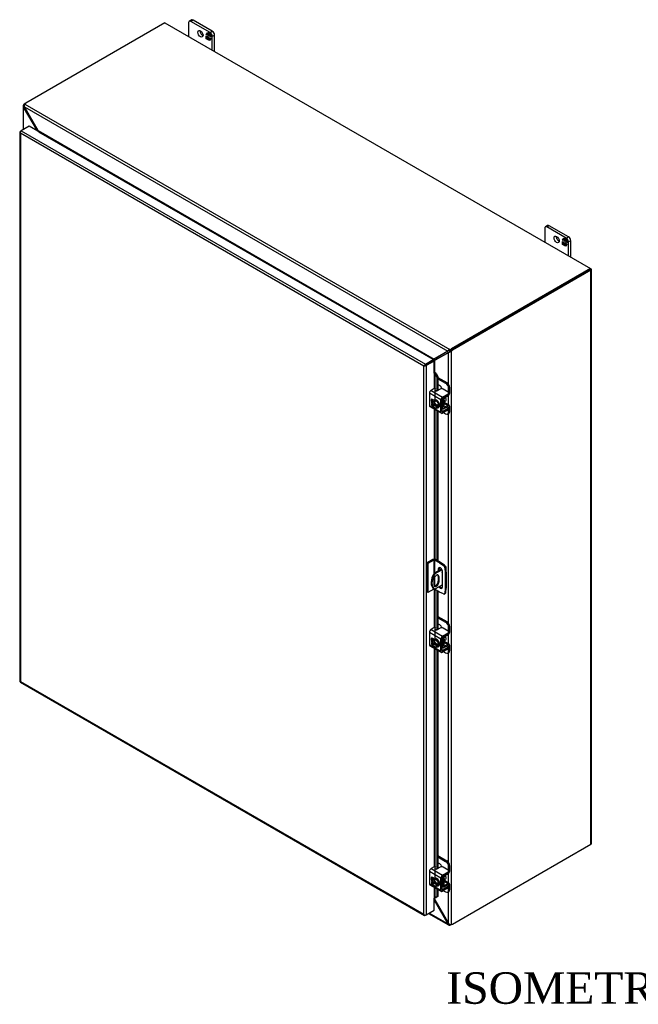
# Model space of a CAD drawing. Header units: inches. Extents: x 17 to 237, y 4 to 158.
# Tile 8 of 9: x 178 to 207, y 109 to 156. Entities that reach past the tile are written whole.
import ezdxf
from ezdxf.enums import TextEntityAlignment as Align

# ---------------------------------------------------------------- set-up
doc = ezdxf.new("R2010")
doc.units = ezdxf.units.IN
doc.header["$MEASUREMENT"] = 0
for name, color, linetype in [('COM40153-1', 7, 'CONTINUOUS'), ('COM40153-2', 7, 'CONTINUOUS'), ('COM42667', 7, 'CONTINUOUS'), ('COM42780', 7, 'CONTINUOUS'), ('COM48462', 7, 'CONTINUOUS'), ('COM70236-3', 7, 'CONTINUOUS'), ('COM71782-3', 7, 'CONTINUOUS'), ('DEFAULT', 7, 'CONTINUOUS'), ('FET07710', 7, 'CONTINUOUS'), ('SCC19011', 7, 'CONTINUOUS'), ('WAF25035', 7, 'CONTINUOUS')]:
    doc.layers.add(name, color=color, linetype=linetype)
doc.styles.add('SEACAD_TIMES_NEW_ROMAN', font='times.ttf')

msp = doc.modelspace()

# ---------------------------------------------------------------- linework, layer by layer
at = {"layer": 'COM40153-1', "color": 7}
for p, q in [((197.714, 130.239), (197.357, 130.033)), ((197.357, 130.033), (197.398, 130.01)), ((197.736, 130.205), (197.398, 130.01)), ((197.888, 130.378), (197.901, 130.37)), ((197.926, 130.09), (197.926, 130.335)), ((197.343, 129.729), (197.343, 129.492)), ((197.55, 129.895), (197.59, 129.872)), ((197.55, 129.895), (197.55, 129.658)), ((197.55, 129.658), (197.59, 129.635)), ((197.59, 129.635), (197.59, 129.872)), ((197.338, 129.308), (197.379, 129.285)), ((197.762, 129.485), (197.398, 129.275))]:
    msp.add_line(p, q, dxfattribs=at)
for centre, major_axis, start_param, end_param in [((197.638, 129.828), (0.3, 0.52), 1.508132, 3.141593), ((197.679, 129.804), (0.3, 0.52), 1.508132, 3.204257), ((197.467, 129.8), (-0.087, -0.151), 2.356194, 5.497787), ((197.767, 130.101), (-0.025, -0.0433), 4.139289, 6.283185), ((197.726, 130.124), (0.025, 0.0433), 4.093609, 5.210881), ((197.767, 130.101), (-0.025, -0.0433), 0, 0.63978), ((197.839, 130.335), (-0.0864, 0), 2.529725, 3.926991), ((197.467, 129.563), (0.087, 0.151), 2.356194, 5.497787), ((197.426, 129.587), (0.087, 0.151), 3.37676, 5.497787), ((197.426, 129.824), (-0.087, -0.151), 2.356194, 2.906426)]:
    msp.add_ellipse(centre, major_axis=major_axis, ratio=0.57735, start_param=start_param, end_param=end_param, dxfattribs=at)
at = {"layer": 'COM40153-2', "color": 7}
for p, q in [((197.299, 130.688), (197.021, 130.527)), ((197.021, 130.527), (197.021, 129.139)), ((197.062, 130.503), (197.021, 130.527)), ((197.34, 130.664), (197.062, 130.503)), ((197.062, 130.503), (197.062, 129.115)), ((197.34, 130.664), (197.34, 130.005)), ((197.381, 130.664), (197.381, 130.047)), ((197.616, 130.529), (197.381, 130.664)), ((197.656, 130.552), (197.422, 130.688)), ((197.616, 130.529), (197.656, 130.552)), ((197.616, 130.529), (197.805, 130.4)), ((197.845, 130.424), (197.656, 130.552)), ((197.55, 130.232), (197.591, 130.255)), ((197.55, 130.232), (197.55, 130.144)), ((197.591, 130.168), (197.591, 130.255)), ((197.762, 129.391), (197.762, 130.109)), ((197.805, 130.4), (197.845, 130.424)), ((197.91, 130.312), (197.869, 130.289)), ((197.869, 130.289), (197.886, 130.061)), ((197.886, 130.061), (197.926, 130.085)), ((197.886, 130.061), (197.886, 129.296)), ((197.926, 130.085), (197.91, 130.312)), ((197.926, 130.085), (197.926, 129.32)), ((197.381, 129.854), (197.381, 129.428)), ((197.062, 129.115), (197.021, 129.139)), ((197.34, 129.276), (197.062, 129.115)), ((197.34, 129.307), (197.34, 129.276)), ((197.381, 129.283), (197.381, 129.276)), ((197.616, 129.14), (197.381, 129.276)), ((197.805, 129.05), (197.616, 129.14)), ((197.849, 129.049), (197.889, 129.072)), ((197.886, 129.296), (197.869, 129.088)), ((197.869, 129.088), (197.91, 129.111)), ((197.886, 129.296), (197.926, 129.32)), ((197.91, 129.111), (197.926, 129.32))]:
    msp.add_line(p, q, dxfattribs=at)
for centre, major_axis, start_param, end_param in [((197.361, 130.652), (-0.0864, 0), 3.926991, 5.497787), ((197.361, 130.652), (-0.0288, 0), 3.926991, 5.497787), ((197.656, 130.171), (0.075, -0.13), 0.785398, 3.926991), ((197.697, 130.194), (0.075, -0.13), 3.416574, 3.926991), ((197.799, 130.323), (0.05, -0.0866), 0.872665, 2.268928), ((197.839, 130.346), (-0.05, 0.0866), 4.014257, 5.410521), ((197.361, 129.264), (0.0288, 0), 0.785398, 2.356194), ((197.656, 129.452), (-0.075, 0.13), 1.73559, 3.926991), ((197.697, 129.476), (-0.075, 0.13), 1.73559, 2.866611), ((197.799, 129.135), (-0.05, 0.0866), 2.443461, 3.839724), ((197.839, 129.159), (-0.05, 0.0866), 3.141593, 3.839724)]:
    msp.add_ellipse(centre, major_axis=major_axis, ratio=0.57735, start_param=start_param, end_param=end_param, dxfattribs=at)
at = {"layer": 'COM42667', "color": 7}
for p, q in [((197.679, 138.295), (197.13, 138.611)), ((197.13, 138.611), (197.13, 138.029)), ((197.356, 138.835), (197.211, 138.752)), ((197.211, 138.752), (197.76, 138.435)), ((197.645, 138.816), (197.498, 138.732)), ((197.76, 138.435), (198.033, 138.592)), ((197.76, 138.373), (198.033, 138.53)), ((198.033, 138.674), (197.786, 138.816)), ((198.033, 138.53), (198.033, 138.592)), ((198.062, 138.571), (198.062, 138.633)), ((197.13, 138.029), (197.334, 137.911)), ((197.154, 137.977), (197.703, 137.66)), ((197.361, 138.279), (197.285, 138.322)), ((197.679, 137.712), (197.679, 138.295)), ((197.733, 137.743), (197.733, 138.326)), ((198.02, 137.974), (198.033, 137.967)), ((197.373, 137.889), (197.679, 137.712)), ((197.76, 137.728), (197.733, 137.743)), ((198.033, 137.885), (197.76, 137.728)), ((198.033, 137.823), (197.76, 137.666)), ((198.033, 137.823), (198.033, 137.885)), ((198.062, 137.864), (198.062, 137.926)), ((197.679, 126.904), (197.13, 127.221)), ((197.13, 127.221), (197.13, 126.639)), ((197.356, 127.445), (197.211, 127.361)), ((197.211, 127.361), (197.76, 127.044)), ((197.645, 127.426), (197.498, 127.341)), ((197.76, 127.044), (198.033, 127.202)), ((198.033, 127.284), (197.786, 127.426)), ((198.033, 127.14), (198.033, 127.202)), ((198.062, 127.181), (198.062, 127.243)), ((197.361, 126.888), (197.285, 126.932)), ((197.679, 126.322), (197.679, 126.904)), ((197.733, 126.353), (197.733, 126.935)), ((197.76, 126.982), (198.033, 127.14)), ((197.13, 126.639), (197.334, 126.521)), ((197.154, 126.586), (197.703, 126.269)), ((197.373, 126.498), (197.679, 126.322)), ((197.76, 126.337), (197.733, 126.353)), ((198.033, 126.495), (197.76, 126.337)), ((198.033, 126.433), (197.76, 126.275)), ((198.02, 126.584), (198.033, 126.576)), ((198.033, 126.433), (198.033, 126.495)), ((198.062, 126.474), (198.062, 126.536)), ((197.356, 116.054), (197.211, 115.971)), ((197.211, 115.971), (197.76, 115.654)), ((197.645, 116.036), (197.498, 115.951)), ((198.033, 115.893), (197.786, 116.036)), ((197.679, 115.514), (197.13, 115.831)), ((197.13, 115.831), (197.13, 115.248)), ((197.361, 115.498), (197.285, 115.541)), ((197.679, 114.931), (197.679, 115.514)), ((197.733, 114.962), (197.733, 115.545)), ((197.76, 115.654), (198.033, 115.811)), ((197.76, 115.592), (198.033, 115.749)), ((198.033, 115.749), (198.033, 115.811)), ((198.062, 115.79), (198.062, 115.852)), ((197.13, 115.248), (197.334, 115.13)), ((197.154, 115.196), (197.703, 114.879)), ((197.373, 115.108), (197.679, 114.931)), ((197.76, 114.947), (197.733, 114.962)), ((198.033, 115.104), (197.76, 114.947)), ((198.033, 115.042), (197.76, 114.885)), ((198.02, 115.193), (198.033, 115.186)), ((198.033, 115.042), (198.033, 115.104)), ((198.062, 115.083), (198.062, 115.145))]:
    msp.add_line(p, q, dxfattribs=at)
for centre, major_axis, start_param, end_param in [((197.211, 138.658), (-0.0572, -0.0991), 3.926991, 5.497787), ((197.39, 138.815), (-0.048, 0), 3.141593, 5.497787), ((197.464, 138.751), (0.048, 0), 2.929457, 5.497787), ((197.715, 138.776), (0.1, 0), 0.785398, 2.356194), ((197.76, 138.341), (0.0572, 0.0991), 0.785398, 2.356194), ((197.962, 138.633), (-0.1, 0), 2.356194, 3.926991), ((197.962, 138.571), (-0.1, 0), 2.356194, 3.141593), ((197.211, 138.076), (0.0572, 0.0991), 2.356194, 3.141593), ((197.285, 138.231), (0.0562, -0.0973), 2.356194, 4.826451), ((197.339, 138.262), (0.0562, -0.0973), 3.6401, 4.826451), ((197.76, 138.341), (0.0192, 0.0333), 0.785398, 2.356194), ((197.962, 137.926), (-0.1, 0), 2.356194, 3.926991), ((197.76, 137.759), (0.0572, 0.0991), 2.356194, 3.926991), ((197.76, 137.759), (0.0192, 0.0333), 2.356194, 3.926991), ((197.962, 137.864), (-0.1, 0), 2.356194, 3.141593), ((197.211, 127.268), (-0.0572, -0.0991), 3.926991, 5.497787), ((197.39, 127.425), (-0.048, 0), 3.141593, 5.497787), ((197.464, 127.361), (0.048, 0), 2.929457, 5.497787), ((197.715, 127.385), (0.1, 0), 0.785398, 2.356194), ((197.962, 127.243), (-0.1, 0), 2.356194, 3.926991), ((197.962, 127.181), (-0.1, 0), 2.356194, 3.141593), ((197.285, 126.84), (0.0562, -0.0973), 2.356194, 4.826451), ((197.339, 126.871), (0.0562, -0.0973), 3.6401, 4.826451), ((197.76, 126.951), (0.0572, 0.0991), 0.785398, 2.356194), ((197.76, 126.951), (0.0192, 0.0333), 0.785398, 2.356194), ((197.211, 126.685), (0.0572, 0.0991), 2.356194, 3.141593), ((197.76, 126.369), (0.0572, 0.0991), 2.356194, 3.926991), ((197.76, 126.369), (0.0192, 0.0333), 2.356194, 3.926991), ((197.962, 126.536), (-0.1, 0), 2.356194, 3.926991), ((197.962, 126.474), (-0.1, 0), 2.356194, 3.141593), ((197.211, 115.877), (-0.0572, -0.0991), 3.926991, 5.497787), ((197.39, 116.034), (-0.048, 0), 3.141593, 5.497787), ((197.464, 115.97), (0.048, 0), 2.929457, 5.497787), ((197.715, 115.995), (0.1, 0), 0.785398, 2.356194), ((197.962, 115.852), (-0.1, 0), 2.356194, 3.926991), ((197.285, 115.45), (0.0562, -0.0973), 2.356194, 4.826451), ((197.339, 115.481), (0.0562, -0.0973), 3.6401, 4.826451), ((197.76, 115.56), (0.0572, 0.0991), 0.785398, 2.356194), ((197.76, 115.56), (0.0192, 0.0333), 0.785398, 2.356194), ((197.962, 115.79), (-0.1, 0), 2.356194, 3.141593), ((197.211, 115.295), (0.0572, 0.0991), 2.356194, 3.141593), ((197.76, 114.978), (0.0192, 0.0333), 2.356194, 3.926991), ((197.962, 115.145), (-0.1, 0), 2.356194, 3.926991), ((197.962, 115.083), (-0.1, 0), 2.356194, 3.141593), ((197.76, 114.978), (0.0572, 0.0991), 2.356194, 3.926991)]:
    msp.add_ellipse(centre, major_axis=major_axis, ratio=0.57735, start_param=start_param, end_param=end_param, dxfattribs=at)
at = {"layer": 'COM42780', "color": 7}
for p, q in [((197.528, 139.371), (197.96, 139.122)), ((197.528, 139.309), (197.906, 139.091)), ((197.623, 138.969), (197.528, 139.024)), ((197.906, 139.091), (197.96, 139.122)), ((198.101, 138.877), (198.047, 138.846)), ((198.101, 138.634), (198.101, 138.877)), ((197.858, 138.397), (198.022, 138.495)), ((198.047, 138.663), (198.047, 138.846)), ((197.733, 137.957), (197.778, 137.931)), ((197.736, 138.343), (197.778, 138.319)), ((197.778, 137.931), (197.778, 138.319)), ((197.831, 137.962), (197.831, 138.35)), ((197.831, 137.962), (197.858, 137.946)), ((197.835, 138.145), (198.022, 138.037)), ((198.078, 138.042), (197.85, 138.174)), ((198.021, 137.975), (197.857, 137.884)), ((198.022, 138.037), (197.858, 137.946)), ((198.02, 137.975), (198.047, 137.959)), ((198.047, 137.956), (198.047, 137.959)), ((198.101, 137.747), (198.101, 137.99)), ((197.733, 137.918), (197.801, 137.879)), ((197.806, 137.692), (197.906, 137.634)), ((198.006, 137.624), (198.06, 137.655)), ((198.047, 137.716), (198.047, 137.834)), ((198.047, 137.716), (198.101, 137.747)), ((197.528, 127.981), (197.96, 127.732)), ((197.528, 127.919), (197.906, 127.701)), ((197.623, 127.578), (197.528, 127.634)), ((197.906, 127.701), (197.96, 127.732)), ((198.101, 127.487), (198.047, 127.456)), ((198.047, 127.273), (198.047, 127.456)), ((198.101, 127.244), (198.101, 127.487)), ((197.736, 126.953), (197.778, 126.929)), ((197.778, 126.541), (197.778, 126.929)), ((197.831, 126.572), (197.831, 126.96)), ((197.835, 126.755), (198.022, 126.647)), ((198.078, 126.652), (197.85, 126.783)), ((197.858, 127.006), (198.022, 127.104)), ((197.733, 126.567), (197.778, 126.541)), ((197.733, 126.528), (197.801, 126.488)), ((197.806, 126.302), (197.906, 126.244)), ((197.831, 126.571), (197.858, 126.556)), ((198.021, 126.584), (197.857, 126.493)), ((198.022, 126.647), (197.858, 126.556)), ((198.006, 126.234), (198.06, 126.265)), ((198.02, 126.584), (198.047, 126.568)), ((198.047, 126.566), (198.047, 126.568)), ((198.047, 126.325), (198.047, 126.444)), ((198.047, 126.325), (198.101, 126.356)), ((198.101, 126.356), (198.101, 126.599)), ((197.528, 116.591), (197.96, 116.341)), ((197.528, 116.529), (197.906, 116.31)), ((197.623, 116.188), (197.528, 116.243)), ((197.906, 116.31), (197.96, 116.341)), ((198.101, 116.096), (198.047, 116.065)), ((198.047, 115.882), (198.047, 116.065)), ((198.101, 115.853), (198.101, 116.096)), ((197.736, 115.562), (197.778, 115.538)), ((197.778, 115.15), (197.778, 115.538)), ((197.831, 115.181), (197.831, 115.569)), ((197.858, 115.616), (198.022, 115.714)), ((197.733, 115.176), (197.778, 115.15)), ((197.733, 115.138), (197.801, 115.098)), ((197.831, 115.181), (197.858, 115.165)), ((197.835, 115.364), (198.022, 115.257)), ((198.078, 115.261), (197.85, 115.393)), ((198.021, 115.194), (197.857, 115.103)), ((198.022, 115.257), (197.858, 115.165)), ((198.02, 115.194), (198.047, 115.178)), ((198.047, 115.175), (198.047, 115.178)), ((198.047, 114.935), (198.047, 115.053)), ((198.047, 114.935), (198.101, 114.966)), ((198.101, 114.966), (198.101, 115.209)), ((197.806, 114.911), (197.906, 114.853)), ((198.006, 114.843), (198.06, 114.874))]:
    msp.add_line(p, q, dxfattribs=at)
for centre, major_axis, start_param, end_param in [((197.623, 138.806), (0.1, -0.173), 1.392108, 2.356194), ((197.906, 138.928), (0.1, -0.173), 0.785398, 2.356194), ((197.96, 138.959), (-0.1, 0.173), 3.926991, 5.497787), ((198.02, 138.587), (-0.0572, -0.0991), 0.802851, 2.356194), ((197.859, 138.366), (-0.0572, -0.0991), 4.744903, 5.497787), ((197.859, 138.366), (-0.0192, -0.0333), 3.944444, 5.497787), ((197.744, 138.269), (0.078, -0.135), 0.133398, 1.437398), ((197.859, 137.978), (0.0192, 0.0333), 2.356194, 3.909538), ((198.02, 137.943), (-0.0192, -0.0333), 2.356194, 3.909538), ((198.02, 137.943), (-0.0572, -0.0991), 2.356194, 3.909538), ((197.859, 137.978), (0.0572, 0.0991), 2.356194, 3.909538), ((197.906, 137.797), (-0.1, 0.173), 2.356194, 3.926991), ((197.96, 137.828), (-0.1, 0.173), 3.141593, 3.926991), ((197.906, 127.537), (0.1, -0.173), 0.785398, 2.356194), ((197.96, 127.568), (-0.1, 0.173), 3.926991, 5.497787), ((197.623, 127.415), (0.1, -0.173), 1.392108, 2.356194), ((198.02, 127.197), (-0.0572, -0.0991), 0.802851, 2.356194), ((197.859, 126.975), (-0.0572, -0.0991), 4.744903, 5.497787), ((197.859, 126.975), (-0.0192, -0.0333), 3.944444, 5.497787), ((197.744, 126.878), (0.078, -0.135), 0.133398, 1.437398), ((197.859, 126.587), (0.0572, 0.0991), 2.356194, 3.909538), ((197.859, 126.587), (0.0192, 0.0333), 2.356194, 3.909538), ((197.906, 126.407), (-0.1, 0.173), 2.356194, 3.926991), ((198.02, 126.553), (-0.0192, -0.0333), 2.356194, 3.909538), ((198.02, 126.553), (-0.0572, -0.0991), 2.356194, 3.909538), ((197.96, 126.438), (-0.1, 0.173), 3.141593, 3.926991), ((197.623, 116.025), (0.1, -0.173), 1.392108, 2.356194), ((197.906, 116.147), (0.1, -0.173), 0.785398, 2.356194), ((197.96, 116.178), (-0.1, 0.173), 3.926991, 5.497787), ((197.859, 115.585), (-0.0572, -0.0991), 4.744903, 5.497787), ((197.859, 115.585), (-0.0192, -0.0333), 3.944444, 5.497787), ((197.744, 115.488), (0.078, -0.135), 0.133398, 1.437398), ((198.02, 115.806), (-0.0572, -0.0991), 0.802851, 2.356194), ((197.859, 115.197), (0.0572, 0.0991), 2.356194, 3.909538), ((197.859, 115.197), (0.0192, 0.0333), 2.356194, 3.909538), ((198.02, 115.162), (-0.0192, -0.0333), 2.356194, 3.909538), ((198.02, 115.162), (-0.0572, -0.0991), 2.356194, 3.909538), ((197.96, 115.047), (-0.1, 0.173), 3.141593, 3.926991), ((197.906, 115.016), (-0.1, 0.173), 2.356194, 3.926991)]:
    msp.add_ellipse(centre, major_axis=major_axis, ratio=0.57735, start_param=start_param, end_param=end_param, dxfattribs=at)
at = {"layer": 'COM48462', "color": 7}
for p, q in [((177.774, 152.308), (177.774, 151.17)), ((177.832, 152.297), (177.776, 152.29)), ((177.84, 152.341), (177.799, 152.364)), ((177.839, 152.267), (177.799, 152.244)), ((177.799, 151.185), (177.799, 152.244)), ((178.455, 151.115), (177.799, 152.244)), ((177.866, 152.422), (177.907, 152.445)), ((177.866, 152.422), (177.872, 152.418)), ((178.455, 151.115), (178.488, 151.135)), ((178.455, 151.106), (178.455, 151.115)), ((204.83, 144.545), (204.81, 144.557)), ((204.855, 117.17), (204.855, 144.51)), ((204.789, 144.498), (198.19, 140.688)), ((204.83, 144.474), (198.231, 140.664)), ((204.83, 117.134), (204.83, 144.474)), ((198.042, 140.557), (197.386, 140.185)), ((197.427, 140.209), (198.069, 140.573)), ((198.066, 140.571), (198.042, 140.557)), ((198.042, 139.044), (198.042, 140.557)), ((198.097, 140.598), (198.085, 140.565)), ((198.123, 140.63), (198.164, 140.607)), ((198.164, 140.607), (198.164, 113.305)), ((198.19, 140.688), (198.231, 140.664)), ((197.334, 140.159), (197.324, 140.169)), ((197.386, 140.185), (197.427, 140.209)), ((197.386, 139.611), (197.386, 140.185)), ((198.042, 138.063), (198.042, 138.51)), ((198.042, 127.654), (198.042, 137.645)), ((198.042, 126.672), (198.042, 127.119)), ((198.042, 116.263), (198.042, 126.254)), ((198.231, 113.324), (204.83, 117.134)), ((198.042, 115.282), (198.042, 115.729)), ((197.386, 114.483), (197.386, 114.559)), ((197.386, 114.483), (198.042, 113.354)), ((198.042, 113.354), (198.042, 114.864))]:
    msp.add_line(p, q, dxfattribs=at)
for centre, radius, start, end in [((177.849, 152.308), 0.0746, 131.1998, 193.8127), ((177.881, 152.314), 0.107, 192.9737, 220.7862), ((177.897, 152.308), 0.0653, 150.132, 189.5302), ((178.426, 151.075), 0.0949, 359.7358, 9.8627), ((198.034, 140.721), 0.164, 272.9287, 288.1405), ((198.029, 140.644), 0.0817, 296.9678, 317.8265), ((198.029, 140.769), 0.212, 285.2655, 309.7555), ((197.901, 140.785), 0.271, 316.3207, 325.1947), ((197.439, 140.026), 0.183, 93.7503, 128.6863), ((197.58, 140.004), 0.266, 136.8928, 149.1996), ((197.219, 114.408), 0.184, 24.1488, 38.9687), ((198.161, 113.457), 0.157, 220.6657, 240.7969), ((198.144, 113.419), 0.116, 239.1566, 280.1391)]:
    msp.add_arc(centre, radius, start, end, dxfattribs=at)
for centre, major_axis, start_param, end_param in [((177.866, 152.259), (0.1, 0.173), 0.785398, 1.276789), ((204.769, 144.51), (-0.0864, 0), 2.356194, 3.926991), ((198.19, 140.525), (0.1, 0.173), 0.785398, 1.276789), ((198.231, 140.501), (0.1, 0.173), 0.785398, 1.276789), ((197.366, 140.125), (-0.0864, 0), -1.068499, -1.002311), ((204.769, 117.17), (-0.0864, 0), 2.356194, 3.141593), ((198.231, 113.487), (-0.1, -0.173), 0.294007, 0.785398)]:
    msp.add_ellipse(centre, major_axis=major_axis, ratio=0.57735, start_param=start_param, end_param=end_param, dxfattribs=at)
at = {"layer": 'COM70236-3', "color": 7}
for p, q in [((184.527, 156.267), (177.907, 152.445)), ((184.527, 156.267), (204.81, 144.557)), ((177.839, 152.267), (198.003, 140.625)), ((178.488, 151.135), (177.839, 152.267)), ((177.857, 152.397), (198.107, 140.706)), ((178.488, 151.135), (197.353, 140.243)), ((178.509, 151.075), (178.51, 151.075)), ((178.51, 151.075), (197.291, 140.232)), ((178.511, 151.093), (178.515, 151.079)), ((204.81, 144.557), (198.19, 140.735)), ((204.81, 144.51), (198.19, 140.688)), ((204.81, 144.51), (204.81, 144.557)), ((198.003, 140.625), (197.353, 140.243)), ((198.03, 140.64), (197.394, 140.267)), ((198.027, 140.639), (198.003, 140.625)), ((198.065, 140.652), (198.031, 140.658)), ((198.065, 140.652), (198.044, 140.648)), ((198.107, 140.659), (198.107, 140.706)), ((198.19, 140.688), (198.19, 140.735)), ((197.291, 140.232), (197.29, 140.231)), ((197.297, 140.236), (197.3, 140.226)), ((197.353, 140.243), (197.394, 140.267)), ((197.357, 114.466), (197.386, 114.483)), ((197.357, 114.456), (198.003, 113.332)), ((197.095, 113.826), (198.046, 113.278)), ((198.003, 113.332), (197.121, 113.841)), ((198.042, 113.354), (198.003, 113.332)), ((198.065, 113.334), (198.031, 113.289)), ((198.107, 113.319), (198.107, 113.272))]:
    msp.add_line(p, q, dxfattribs=at)
for centre, radius, start, end in [((177.944, 152.323), 0.114, 139.6209, 181.0834), ((177.987, 152.319), 0.157, 179.2031, 199.3343), ((178.335, 151.025), 0.189, 16.8241, 35.5773), ((198.14, 140.536), 0.164, 131.8595, 147.0713), ((198.072, 140.57), 0.0817, 102.1735, 123.0323), ((198.181, 140.506), 0.214, 110.3668, 134.6121), ((197.288, 140.537), 0.301, 271.5345, 282.3731), ((197.241, 140.368), 0.183, 296.1778, 326.2497), ((197.303, 114.459), 0.0949, 48.6447, 60.2642), ((198.104, 113.367), 0.107, 199.1298, 227.1103), ((198.083, 113.343), 0.075, 226.3552, 288.6324), ((198.107, 113.384), 0.0651, 230.4297, 269.9081)]:
    msp.add_arc(centre, radius, start, end, dxfattribs=at)
for centre, major_axis, start_param, end_param in [((178.048, 152.364), (-0.2, 0), 5.497787, 5.989178), ((178.51, 151.099), (-0.0144, -0.0249), 0.785398, 1.068499), ((198.049, 140.817), (0.2, 0), 5.006396, 5.497787), ((198.049, 140.77), (0.2, 0), 5.006396, 5.497787), ((197.291, 140.255), (-0.0144, -0.0249), 0.785398, 1.068499), ((198.049, 113.382), (0.2, 0), 5.006396, 5.33562)]:
    msp.add_ellipse(centre, major_axis=major_axis, ratio=0.57735, start_param=start_param, end_param=end_param, dxfattribs=at)
msp.add_open_spline([(198.107, 140.659), (198.106, 140.659), (198.103, 140.659), (198.1, 140.658), (198.096, 140.658), (198.093, 140.657), (198.089, 140.657), (198.085, 140.656), (198.08, 140.655), (198.075, 140.654), (198.07, 140.653), (198.067, 140.653), (198.065, 140.652)], degree=3, knots=[0, 0, 0, 0, 0.078044, 0.157022, 0.236947, 0.317833, 0.399688, 0.482519, 0.608583, 0.736857, 0.867336, 1, 1, 1, 1], dxfattribs=at)
at = {"layer": 'COM71782-3', "color": 7}
for p, q in [((177.645, 151.096), (177.686, 151.119)), ((178.059, 151.335), (177.686, 151.119)), ((177.686, 151.119), (196.944, 140.001)), ((197.317, 140.216), (178.059, 151.335)), ((177.62, 151.061), (177.62, 124.893)), ((177.628, 151.039), (177.628, 151.039)), ((196.862, 139.907), (177.645, 151.002)), ((177.645, 151.002), (177.645, 124.881)), ((196.903, 139.93), (196.862, 139.907)), ((196.862, 113.786), (196.862, 139.907)), ((196.886, 139.92), (196.944, 139.954)), ((196.886, 139.92), (196.944, 139.954)), ((196.944, 140.001), (197.317, 140.216)), ((196.944, 139.954), (197.317, 140.169)), ((197.317, 140.169), (196.944, 139.954)), ((197.357, 140.145), (196.985, 139.93)), ((196.985, 139.93), (196.985, 113.762)), ((197.317, 140.216), (197.317, 140.169)), ((197.357, 140.145), (197.317, 140.169)), ((197.357, 139.574), (197.357, 140.145)), ((197.357, 139.574), (197.357, 138.836)), ((197.38, 139.579), (197.385, 139.612)), ((197.401, 139.548), (197.449, 139.567)), ((197.401, 139.548), (197.481, 139.37)), ((197.401, 138.298), (197.401, 139.548)), ((197.449, 139.567), (197.528, 139.389)), ((197.528, 139.389), (197.481, 139.37)), ((197.481, 139.37), (197.481, 138.725)), ((197.528, 139.389), (197.528, 138.749)), ((197.357, 138.281), (197.357, 138.277)), ((197.357, 137.859), (197.357, 130.702)), ((197.401, 130.696), (197.401, 137.834)), ((197.481, 137.788), (197.481, 130.654)), ((197.528, 137.761), (197.528, 130.626)), ((197.357, 129.281), (197.357, 127.446)), ((197.401, 126.908), (197.401, 129.264)), ((197.481, 129.218), (197.481, 127.335)), ((197.528, 129.191), (197.528, 127.359)), ((197.357, 126.89), (197.357, 126.886)), ((197.357, 126.469), (197.357, 116.055)), ((197.401, 115.517), (197.401, 126.443)), ((197.481, 126.398), (197.481, 115.944)), ((197.528, 126.37), (197.528, 115.968)), ((177.643, 124.853), (196.901, 113.735)), ((177.645, 124.881), (196.862, 113.786)), ((197.357, 115.5), (197.357, 115.496)), ((197.357, 115.078), (197.357, 114.549)), ((197.401, 114.57), (197.401, 115.053)), ((197.481, 115.007), (197.481, 114.618)), ((197.528, 114.98), (197.528, 114.637)), ((197.357, 113.978), (197.357, 114.549)), ((197.481, 114.618), (197.401, 114.57)), ((197.401, 114.57), (197.449, 114.589)), ((197.528, 114.637), (197.449, 114.589)), ((197.528, 114.637), (197.481, 114.618)), ((196.886, 113.753), (196.886, 113.753)), ((196.985, 113.762), (196.944, 113.739)), ((196.985, 113.762), (197.357, 113.978))]:
    msp.add_line(p, q, dxfattribs=at)
for centre, radius, start, end in [((197.318, 139.512), 0.0911, 23.2734, 46.5882), ((197.343, 139.484), 0.135, 38.3968, 71.6578), ((197.599, 114.29), 0.343, 125.2045, 129.639), ((197.437, 114.509), 0.0704, 117.4412, 127.5015)]:
    msp.add_arc(centre, radius, start, end, dxfattribs=at)
for centre, major_axis, ratio, start_param, end_param in [((177.706, 151.061), (0.0864, 0), 0.57735, 2.356194, 3.587154), ((177.686, 151.049), (0.0432, 0.0748), 0.57735, 0.785398, 2.016358), ((177.706, 151.037), (-0.061, 0.106), 0.577982, 1.231508, 1.571345), ((177.706, 151.037), (-0.061, 0.106), 0.577982, 1.230411, 1.570248), ((196.924, 139.942), (-0.0863, -0.0499), 0.000948, -1.124689, -0.784852), ((196.924, 139.942), (-0.0864, -0.0498), 0.000948, 0.784852, 1.124689), ((196.944, 139.93), (0.0432, 0.0748), 0.57735, 0.785398, 2.016358), ((196.924, 139.965), (0.0864, 0), 0.57735, 4.266828, 5.497787), ((196.924, 139.942), (0.0288, 0.0166), 0.000948, 0.785944, 2.356741), ((196.924, 139.942), (0.0288, 0.0166), 0.000948, 3.926445, 5.497241), ((197.378, 139.562), (0.0864, 0), 0.57735, 1.48353, 1.808737), ((197.378, 139.562), (0.0288, 0), 0.57735, 1.48353, 2.356194), ((177.706, 124.893), (0.0864, 0), 0.57735, 3.141593, 3.587154), ((177.706, 124.916), (-0.0864, -0.0498), 0.000948, 0.445015, 0.784852), ((177.706, 124.916), (-0.0863, -0.0499), 0.000948, -0.784852, -0.445015), ((177.686, 124.928), (0.0432, 0.0748), 0.57735, 2.696031, 3.141593), ((197.378, 114.538), (-0.0288, 0), 0.57735, 4.625123, 5.497787), ((196.924, 113.821), (0.061, -0.106), 0.577982, 4.712938, 5.052774), ((196.924, 113.821), (0.061, -0.106), 0.577982, 4.71184, 5.051677), ((196.924, 113.798), (0.0864, 0), 0.57735, 4.266828, 5.497787), ((196.944, 113.809), (0.0432, 0.0748), 0.57735, 2.696031, 3.926991)]:
    msp.add_ellipse(centre, major_axis=major_axis, ratio=ratio, start_param=start_param, end_param=end_param, dxfattribs=at)
at = {"layer": 'FET07710', "color": 7}
for p, q in [((185.658, 156.273), (185.658, 155.614)), ((185.795, 156.403), (185.689, 156.342)), ((185.87, 156.396), (185.764, 156.335)), ((186.683, 155.804), (185.764, 156.335)), ((186.789, 155.865), (185.87, 156.396)), ((186.501, 155.71), (186.57, 155.809)), ((186.548, 155.765), (186.537, 155.758)), ((186.544, 155.762), (186.575, 155.806)), ((186.604, 155.733), (186.548, 155.765)), ((186.57, 155.809), (186.632, 155.773)), ((186.632, 155.773), (186.632, 155.722)), ((186.683, 155.804), (186.789, 155.865)), ((186.512, 155.717), (186.501, 155.71)), ((186.537, 155.689), (186.501, 155.71)), ((186.501, 155.508), (186.501, 155.646)), ((186.501, 155.646), (186.537, 155.625)), ((186.512, 155.514), (186.501, 155.508)), ((186.562, 155.472), (186.501, 155.508)), ((186.512, 155.717), (186.537, 155.752)), ((186.537, 155.702), (186.512, 155.717)), ((186.512, 155.514), (186.512, 155.64)), ((186.569, 155.482), (186.512, 155.514)), ((186.593, 155.726), (186.537, 155.758)), ((186.537, 155.758), (186.537, 155.689)), ((186.537, 155.625), (186.537, 155.556)), ((186.537, 155.556), (186.593, 155.524)), ((186.588, 155.508), (186.562, 155.472)), ((186.599, 155.515), (186.588, 155.508)), ((186.588, 155.458), (186.588, 155.508)), ((186.599, 155.464), (186.588, 155.458)), ((186.649, 155.422), (186.588, 155.458)), ((186.604, 155.733), (186.593, 155.726)), ((186.593, 155.657), (186.593, 155.726)), ((186.604, 155.663), (186.593, 155.657)), ((186.627, 155.637), (186.593, 155.657)), ((186.593, 155.524), (186.593, 155.593)), ((186.593, 155.593), (186.627, 155.574)), ((186.604, 155.531), (186.593, 155.524)), ((186.599, 155.464), (186.599, 155.515)), ((186.656, 155.431), (186.599, 155.464)), ((186.604, 155.663), (186.604, 155.733)), ((186.627, 155.65), (186.604, 155.663)), ((186.604, 155.531), (186.604, 155.587)), ((186.638, 155.713), (186.627, 155.707)), ((186.682, 155.674), (186.627, 155.707)), ((186.627, 155.707), (186.627, 155.637)), ((186.627, 155.574), (186.627, 155.505)), ((186.627, 155.505), (186.682, 155.472)), ((186.632, 155.722), (186.657, 155.758)), ((186.643, 155.729), (186.632, 155.722)), ((186.693, 155.681), (186.638, 155.713)), ((186.643, 155.729), (186.662, 155.756)), ((186.719, 155.521), (186.649, 155.422)), ((186.657, 155.758), (186.719, 155.723)), ((186.693, 155.681), (186.682, 155.674)), ((186.682, 155.605), (186.682, 155.674)), ((186.693, 155.612), (186.682, 155.605)), ((186.719, 155.584), (186.682, 155.605)), ((186.682, 155.472), (186.682, 155.542)), ((186.682, 155.542), (186.719, 155.521)), ((186.687, 155.475), (186.682, 155.472)), ((186.693, 155.612), (186.693, 155.681)), ((186.719, 155.597), (186.693, 155.612)), ((186.693, 155.485), (186.693, 155.535)), ((186.719, 155.723), (186.719, 155.584)), ((186.895, 155.681), (186.789, 155.62)), ((186.789, 154.961), (186.789, 155.62)), ((186.895, 154.9), (186.895, 155.681)), ((202.629, 146.476), (202.629, 145.816)), ((202.765, 146.605), (202.66, 146.544)), ((202.84, 146.598), (202.735, 146.537)), ((203.654, 146.006), (202.735, 146.537)), ((203.76, 146.067), (202.84, 146.598)), ((203.471, 145.912), (203.541, 146.011)), ((203.483, 145.919), (203.471, 145.912)), ((203.508, 145.891), (203.471, 145.912)), ((203.483, 145.919), (203.508, 145.954)), ((203.508, 145.904), (203.483, 145.919)), ((203.519, 145.967), (203.508, 145.96)), ((203.563, 145.928), (203.508, 145.96)), ((203.508, 145.96), (203.508, 145.891)), ((203.515, 145.964), (203.545, 146.008)), ((203.575, 145.935), (203.519, 145.967)), ((203.541, 146.011), (203.602, 145.975)), ((203.575, 145.935), (203.563, 145.928)), ((203.563, 145.859), (203.563, 145.928)), ((203.575, 145.865), (203.575, 145.935)), ((203.608, 145.915), (203.597, 145.909)), ((203.602, 145.975), (203.602, 145.924)), ((203.602, 145.924), (203.628, 145.96)), ((203.614, 145.931), (203.602, 145.924)), ((203.664, 145.883), (203.608, 145.915)), ((203.614, 145.931), (203.632, 145.958)), ((203.628, 145.96), (203.689, 145.925)), ((203.654, 146.006), (203.76, 146.067)), ((203.689, 145.925), (203.689, 145.786)), ((203.471, 145.71), (203.471, 145.848)), ((203.471, 145.848), (203.508, 145.827)), ((203.483, 145.716), (203.471, 145.71)), ((203.533, 145.674), (203.471, 145.71)), ((203.483, 145.716), (203.483, 145.842)), ((203.539, 145.684), (203.483, 145.716)), ((203.508, 145.827), (203.508, 145.758)), ((203.508, 145.758), (203.563, 145.726)), ((203.558, 145.71), (203.533, 145.674)), ((203.569, 145.717), (203.558, 145.71)), ((203.558, 145.66), (203.558, 145.71)), ((203.569, 145.666), (203.558, 145.66)), ((203.62, 145.624), (203.558, 145.66)), ((203.575, 145.865), (203.563, 145.859)), ((203.597, 145.839), (203.563, 145.859)), ((203.563, 145.726), (203.563, 145.795)), ((203.563, 145.795), (203.597, 145.776)), ((203.575, 145.733), (203.563, 145.726)), ((203.569, 145.666), (203.569, 145.717)), ((203.626, 145.633), (203.569, 145.666)), ((203.597, 145.852), (203.575, 145.865)), ((203.575, 145.733), (203.575, 145.789)), ((203.653, 145.877), (203.597, 145.909)), ((203.597, 145.909), (203.597, 145.839)), ((203.597, 145.776), (203.597, 145.707)), ((203.597, 145.707), (203.653, 145.675)), ((203.689, 145.723), (203.62, 145.624)), ((203.664, 145.883), (203.653, 145.877)), ((203.653, 145.807), (203.653, 145.877)), ((203.664, 145.814), (203.653, 145.807)), ((203.689, 145.786), (203.653, 145.807)), ((203.653, 145.675), (203.653, 145.744)), ((203.653, 145.744), (203.689, 145.723)), ((203.657, 145.677), (203.653, 145.675)), ((203.664, 145.814), (203.664, 145.883)), ((203.689, 145.799), (203.664, 145.814)), ((203.664, 145.687), (203.664, 145.737)), ((203.866, 145.883), (203.76, 145.822)), ((203.76, 145.163), (203.76, 145.822)), ((203.866, 145.102), (203.866, 145.883))]:
    msp.add_line(p, q, dxfattribs=at)
for centre, major_axis, start_param, end_param in [((185.764, 156.212), (0.075, -0.13), 2.356194, 3.926991), ((185.87, 156.273), (0.075, -0.13), 2.356194, 3.141593), ((186.329, 155.804), (-0.088, 0.152), 0.649107, 2.492486), ((186.683, 155.682), (0.075, -0.13), 0.785398, 2.356194), ((186.789, 155.743), (-0.075, 0.13), 3.926991, 5.497787), ((202.735, 146.414), (0.075, -0.13), 2.356194, 3.926991), ((202.84, 146.475), (0.075, -0.13), 2.356194, 3.141593), ((203.3, 146.006), (-0.088, 0.152), 0.649107, 2.492486), ((203.654, 145.884), (0.075, -0.13), 0.785398, 2.356194), ((203.76, 145.945), (-0.075, 0.13), 3.926991, 5.497787)]:
    msp.add_ellipse(centre, major_axis=major_axis, ratio=0.57735, start_param=start_param, end_param=end_param, dxfattribs=at)
for centre in [(186.224, 155.743), (203.194, 145.945)]:
    msp.add_ellipse(centre, major_axis=(-0.088, 0.152), ratio=0.57735, dxfattribs=at)
at = {"layer": 'SCC19011', "color": 7}
for p, q in [((197.232, 138.185), (197.334, 138.244)), ((197.354, 138.201), (197.232, 138.185)), ((197.232, 138.185), (197.232, 138.136)), ((197.244, 138.129), (197.232, 138.136)), ((197.286, 138.123), (197.232, 138.092)), ((197.232, 138.092), (197.232, 138.043)), ((197.232, 138.092), (197.244, 138.085)), ((197.232, 138.043), (197.354, 137.886)), ((197.272, 138.139), (197.255, 138.129)), ((197.255, 138.085), (197.272, 138.095)), ((197.457, 138.032), (197.272, 138.139)), ((197.272, 138.095), (197.481, 137.974)), ((197.286, 138.131), (197.286, 138.123)), ((197.286, 138.123), (197.46, 138.022)), ((197.456, 138.26), (197.334, 138.244)), ((197.354, 138.201), (197.456, 138.26)), ((197.475, 138.045), (197.354, 138.201)), ((197.578, 138.104), (197.456, 138.26)), ((197.475, 137.996), (197.464, 138.002)), ((197.481, 137.974), (197.464, 137.964)), ((197.464, 137.958), (197.475, 137.951)), ((197.475, 138.045), (197.578, 138.104)), ((197.475, 137.996), (197.475, 138.045)), ((197.529, 138.027), (197.475, 137.996)), ((197.529, 137.982), (197.475, 137.951)), ((197.475, 137.902), (197.578, 137.961)), ((197.475, 137.902), (197.475, 137.951)), ((197.491, 138.004), (197.529, 137.982)), ((197.529, 137.982), (197.529, 138.027)), ((197.578, 137.961), (197.578, 138.104)), ((197.853, 138.219), (197.919, 138.257)), ((197.354, 137.886), (197.475, 137.902)), ((197.232, 126.795), (197.334, 126.854)), ((197.354, 126.811), (197.232, 126.795)), ((197.232, 126.795), (197.232, 126.746)), ((197.244, 126.739), (197.232, 126.746)), ((197.286, 126.732), (197.232, 126.701)), ((197.232, 126.701), (197.232, 126.652)), ((197.232, 126.701), (197.244, 126.695)), ((197.272, 126.749), (197.255, 126.739)), ((197.255, 126.694), (197.272, 126.704)), ((197.457, 126.642), (197.272, 126.749)), ((197.272, 126.704), (197.481, 126.584)), ((197.286, 126.741), (197.286, 126.732)), ((197.286, 126.732), (197.46, 126.632)), ((197.456, 126.87), (197.334, 126.854)), ((197.354, 126.811), (197.456, 126.87)), ((197.475, 126.654), (197.354, 126.811)), ((197.578, 126.713), (197.456, 126.87)), ((197.475, 126.654), (197.578, 126.713)), ((197.578, 126.571), (197.578, 126.713)), ((197.853, 126.829), (197.919, 126.867)), ((197.232, 126.652), (197.354, 126.496)), ((197.354, 126.496), (197.475, 126.512)), ((197.475, 126.605), (197.464, 126.612)), ((197.481, 126.584), (197.464, 126.574)), ((197.464, 126.567), (197.475, 126.561)), ((197.475, 126.605), (197.475, 126.654)), ((197.529, 126.636), (197.475, 126.605)), ((197.529, 126.592), (197.475, 126.561)), ((197.475, 126.512), (197.578, 126.571)), ((197.475, 126.512), (197.475, 126.561)), ((197.491, 126.614), (197.529, 126.592)), ((197.529, 126.592), (197.529, 126.636)), ((197.232, 115.404), (197.334, 115.463)), ((197.354, 115.42), (197.232, 115.404)), ((197.456, 115.479), (197.334, 115.463)), ((197.354, 115.42), (197.456, 115.479)), ((197.475, 115.264), (197.354, 115.42)), ((197.578, 115.323), (197.456, 115.479)), ((197.853, 115.439), (197.919, 115.476)), ((197.232, 115.404), (197.232, 115.355)), ((197.244, 115.348), (197.232, 115.355)), ((197.286, 115.342), (197.232, 115.311)), ((197.232, 115.311), (197.232, 115.262)), ((197.232, 115.311), (197.244, 115.304)), ((197.232, 115.262), (197.354, 115.105)), ((197.272, 115.358), (197.255, 115.348)), ((197.255, 115.304), (197.272, 115.314)), ((197.457, 115.251), (197.272, 115.358)), ((197.272, 115.314), (197.481, 115.193)), ((197.286, 115.35), (197.286, 115.342)), ((197.286, 115.342), (197.46, 115.241)), ((197.354, 115.105), (197.475, 115.121)), ((197.475, 115.215), (197.464, 115.221)), ((197.481, 115.193), (197.464, 115.184)), ((197.464, 115.177), (197.475, 115.17)), ((197.475, 115.264), (197.578, 115.323)), ((197.475, 115.215), (197.475, 115.264)), ((197.529, 115.246), (197.475, 115.215)), ((197.529, 115.201), (197.475, 115.17)), ((197.475, 115.121), (197.578, 115.181)), ((197.475, 115.121), (197.475, 115.17)), ((197.491, 115.224), (197.529, 115.201)), ((197.529, 115.201), (197.529, 115.246)), ((197.578, 115.181), (197.578, 115.323))]:
    msp.add_line(p, q, dxfattribs=at)
for centre, start, end in [((197.249, 138.141), 242.8525, 296.623), ((197.249, 138.096), 242.8527, 296.6228), ((197.249, 126.75), 242.8525, 296.623), ((197.249, 126.706), 242.8527, 296.6228), ((197.249, 115.36), 242.8525, 296.623), ((197.249, 115.315), 242.8527, 296.6228)]:
    msp.add_arc(centre, 0.0126, start, end, dxfattribs=at)
for centre, major_axis, start_param, end_param in [((197.87, 138.342), (0.0488, -0.0845), 0, 2.159159), ((197.354, 138.044), (0.079, -0.137), 0.958412, 3.753977), ((197.354, 138.044), (-0.079, 0.137), 0.958412, 3.753977), ((197.359, 138.047), (0.075, -0.13), 3.141593, 3.744649), ((197.359, 138.047), (-0.075, 0.13), 0.96774, 3.141593), ((197.376, 138.057), (0.075, -0.13), 3.254972, 3.744649), ((197.376, 138.057), (-0.075, 0.13), 0.96774, 3.028213), ((197.354, 126.653), (0.079, -0.137), 0.958412, 3.753977), ((197.354, 126.653), (-0.079, 0.137), 0.958412, 3.753977), ((197.359, 126.656), (0.075, -0.13), 3.141593, 3.744649), ((197.359, 126.656), (-0.075, 0.13), 0.96774, 3.141593), ((197.376, 126.666), (0.075, -0.13), 3.254972, 3.744649), ((197.376, 126.666), (-0.075, 0.13), 0.96774, 3.028213), ((197.87, 126.951), (0.0488, -0.0845), 0, 2.159159), ((197.354, 115.263), (0.079, -0.137), 0.958412, 3.753977), ((197.87, 115.561), (0.0488, -0.0845), 0, 2.159159), ((197.354, 115.263), (-0.079, 0.137), 0.958412, 3.753977), ((197.359, 115.266), (0.075, -0.13), 3.141593, 3.744649), ((197.359, 115.266), (-0.075, 0.13), 0.96774, 3.141593), ((197.376, 115.276), (0.075, -0.13), 3.254972, 3.744649), ((197.376, 115.276), (-0.075, 0.13), 0.96774, 3.028213)]:
    msp.add_ellipse(centre, major_axis=major_axis, ratio=0.57735, start_param=start_param, end_param=end_param, dxfattribs=at)
for points in [[(197.464, 137.964), (197.462, 137.964), (197.461, 137.962), (197.461, 137.96), (197.462, 137.959), (197.464, 137.958)], [(197.464, 126.574), (197.462, 126.573), (197.461, 126.572), (197.461, 126.57), (197.462, 126.568), (197.464, 126.567)], [(197.464, 115.184), (197.462, 115.183), (197.461, 115.181), (197.461, 115.179), (197.462, 115.178), (197.464, 115.177)]]:
    msp.add_open_spline(points, degree=3, knots=[0, 0, 0, 0, 0.5, 0.5, 1, 1, 1, 1], dxfattribs=at)
at = {"layer": 'WAF25035', "color": 7}
for p, q in [((197.382, 138.291), (197.356, 138.276)), ((197.556, 137.93), (197.582, 137.944)), ((197.382, 126.9), (197.356, 126.886)), ((197.556, 126.539), (197.582, 126.554)), ((197.382, 115.51), (197.356, 115.495)), ((197.556, 115.149), (197.582, 115.163))]:
    msp.add_line(p, q, dxfattribs=at)
for centre, start_param, end_param in [((197.456, 138.103), 0, 0.412589), ((197.456, 138.103), 2.729004, 6.283185), ((197.482, 138.117), 3.141593, 6.283185), ((197.456, 126.712), 0, 0.412589), ((197.456, 126.712), 2.729004, 6.283185), ((197.482, 126.727), 3.141593, 6.283185), ((197.456, 115.322), 0, 0.412589), ((197.456, 115.322), 2.729004, 6.283185), ((197.482, 115.337), 3.141593, 6.283185)]:
    msp.add_ellipse(centre, major_axis=(-0.1, 0.173), ratio=0.57735, start_param=start_param, end_param=end_param, dxfattribs=at)

# ---------------------------------------------------------------- texts
at = {"layer": 'DEFAULT', "color": 7, "style": 'SEACAD_TIMES_NEW_ROMAN'}
msp.add_text('ISOMETRIC VIEWS', height=1.5, dxfattribs=at).set_placement((197.94, 111.024), align=Align.TOP_LEFT)

doc.saveas('drawing.dxf')
